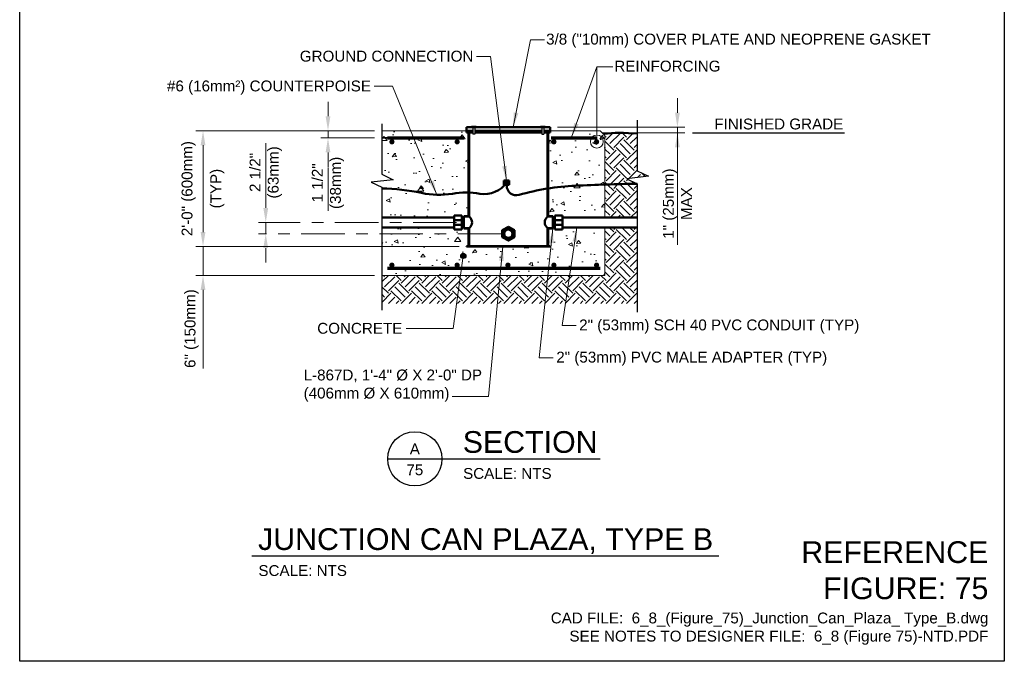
# Model space of a CAD drawing. Header units: inches. Extents: x 0 to 21.3, y 0 to 11.
# Tile 1 of 3: x 0 to 8.5, y 0 to 5.5. Entities that reach past the tile are written whole.
import ezdxf
from ezdxf.enums import TextEntityAlignment as Align

# ---------------------------------------------------------------- set-up
doc = ezdxf.new("R2010")
doc.units = ezdxf.units.IN
doc.header["$LTSCALE"] = 0.5
doc.header["$MEASUREMENT"] = 0
doc.header["$PDSIZE"] = 2
doc.linetypes.add('CENTER2', pattern=[1.125, 0.75, -0.125, 0.125, -0.125])
doc.linetypes.add('DASHED', pattern=[0.75, 0.5, -0.25])
doc.layers.get('0').update_dxf_attribs({"linetype": 'CONTINUOUS', "lineweight": 35})
doc.layers.get('DEFPOINTS').update_dxf_attribs({"linetype": 'CONTINUOUS', "lineweight": 35})
for name, color, linetype, lineweight in [('C-GRAD-FNSH', 4, 'CONTINUOUS', 50), ('C-PVMT-CONC', 8, 'CONTINUOUS', 18), ('E-AFLD-JBOX', 23, 'CONTINUOUS', 50), ('E-GRND-EQUI', 83, 'CONTINUOUS', 50), ('E-POWR-CNDT', 83, 'CONTINUOUS', 50), ('G-ANNO-PATT', 8, 'CONTINUOUS', 18), ('G-ANNO-RDME', 5, 'CONTINUOUS', 18), ('S-FSTN-MISC', 13, 'CONTINUOUS', 25), ('S-REIN-RBAR', 5, 'CONTINUOUS', 70), ('S-STIF-LONG', 3, 'CONTINUOUS', 35)]:
    doc.layers.add(name, color=color, linetype=linetype, lineweight=lineweight)
for name, color, linetype in [('G-ANNO-DIMS', 7, 'CONTINUOUS'), ('G-ANNO-SYMB', 6, 'CONTINUOUS'), ('G-ANNO-TEXT', 7, 'CONTINUOUS'), ('G-ANNO-TTLB', 7, 'CONTINUOUS')]:
    doc.layers.add(name, color=color, linetype=linetype)
doc.styles.add('00-E-TITLE-1_1', font='arial.ttf', dxfattribs={"height": 0.1875})
doc.styles.add('01-E-BLDG-1_1', font='arial.ttf', dxfattribs={"height": 0.09375})
doc.styles.add('Arial', font='arial.ttf')
doc.dimstyles.new('01-E-BLDG-1_1', dxfattribs={"dimtxt": 0.09375, "dimasz": 0.125, "dimexe": 0.0625, "dimexo": 0.0625, "dimgap": 0.0625, "dimtad": 1, "dimdec": 4, "dimzin": 3, "dimdsep": 46, "dimlunit": 4, "dimtxsty": '01-E-BLDG-1_1', "dimcen": 0.0625, "dimclrd": 1, "dimclre": 1, "dimclrt": 256, "dimazin": 0, "dimtfac": 1, "dimtdec": 4, "dimtmove": 1, "dimatfit": 3, "dimfxl": 1, "dimfrac": 2, "dimtolj": 1, "dimtzin": 3, "dimlwd": 0, "dimlwe": 0, "dimarcsym": 0})

# ---------------------------------------------------------------- blocks, each defined once
blk = doc.blocks.new('BREAK')
at = {"color": 0, "linetype": 'Continuous', "flags": 128}
blk.add_lwpolyline([(0, 0), (0.046625, 0.097375), (0.069125, -0.090125), (0.112375, 0)], dxfattribs=at)
blk = doc.blocks.new('*D16')
at = {"layer": 'DEFPOINTS', "color": 0, "lineweight": 0, "transparency": 16777216}
for p in [(3.1258, 4.5826), (1.5826, 3.5826), (3.8566, 3.5826)]:
    blk.add_point(p, dxfattribs=at)
at = {"layer": 'G-ANNO-DIMS', "color": 1, "lineweight": 0, "transparency": 16777216}
for p, q in [((3.0633, 4.5826), (1.5201, 4.5826)), ((1.5826, 4.4576), (1.5826, 3.7076)), ((3.7941, 3.5826), (1.5201, 3.5826))]:
    blk.add_line(p, q, dxfattribs=at)
for points in [[(1.5618, 4.4576), (1.6034, 4.4576), (1.5826, 4.5826)], [(1.5618, 3.7076), (1.6034, 3.7076), (1.5826, 3.5826)]]:
    blk.add_solid(points, dxfattribs=at)
at = {"layer": 'G-ANNO-DIMS', "transparency": 16777216, "char_height": 0.09375, "attachment_point": 5, "rotation": 90, "style": '01-E-BLDG-1_1'}
for s, insert in [('\\A1;2\'-0" (600mm)', (1.4587, 4.0826)), ('\\A1;(TYP)', (1.7066, 4.0826))]:
    blk.add_mtext(s, dxfattribs=dict(at, insert=insert))
blk = doc.blocks.new('*D14')
at = {"layer": 'DEFPOINTS', "color": 0, "lineweight": 0, "transparency": 16777216}
for p in [(3.8566, 3.5826), (1.5826, 3.3326), (3.1258, 3.3326)]:
    blk.add_point(p, dxfattribs=at)
at = {"layer": 'G-ANNO-DIMS', "color": 1, "lineweight": 0, "transparency": 16777216}
for p, q in [((1.5826, 3.7076), (1.5826, 3.8326)), ((3.7941, 3.5826), (1.5201, 3.5826)), ((1.5826, 3.5826), (1.5826, 3.3326)), ((3.0633, 3.3326), (1.5201, 3.3326)), ((1.5826, 3.2076), (1.5826, 3.0826))]:
    blk.add_line(p, q, dxfattribs=at)
for points in [[(1.5618, 3.7076), (1.6034, 3.7076), (1.5826, 3.5826)], [(1.5618, 3.2076), (1.6034, 3.2076), (1.5826, 3.3326)]]:
    blk.add_solid(points, dxfattribs=at)
at = {"layer": 'G-ANNO-DIMS', "transparency": 16777216, "insert": (1.4845, 2.8737), "char_height": 0.09375, "attachment_point": 5, "rotation": 90, "style": '01-E-BLDG-1_1'}
blk.add_mtext('\\A1;6" (150mm)', dxfattribs=at)
blk = doc.blocks.new('*D15')
at = {"layer": 'DEFPOINTS', "color": 0, "lineweight": 0, "transparency": 16777216}
for p in [(2.6616, 4.5201), (3.1258, 4.5826), (3.1258, 4.5201)]:
    blk.add_point(p, dxfattribs=at)
at = {"layer": 'G-ANNO-DIMS', "color": 1, "lineweight": 0, "transparency": 16777216}
for p, q in [((2.6616, 4.7076), (2.6616, 4.8326)), ((3.0633, 4.5826), (2.5991, 4.5826)), ((3.0633, 4.5201), (2.5991, 4.5201)), ((2.6616, 4.5826), (2.6616, 4.5201)), ((2.6616, 4.3951), (2.6616, 4.2701))]:
    blk.add_line(p, q, dxfattribs=at)
for points in [[(2.6408, 4.7076), (2.6825, 4.7076), (2.6616, 4.5826)], [(2.6408, 4.3951), (2.6825, 4.3951), (2.6616, 4.5201)]]:
    blk.add_solid(points, dxfattribs=at)
at = {"layer": 'G-ANNO-DIMS', "transparency": 16777216, "insert": (2.6616, 4.1323), "char_height": 0.09375, "attachment_point": 5, "rotation": 90, "style": '01-E-BLDG-1_1'}
blk.add_mtext('\\A1;1 1/2"\\P(38mm)', dxfattribs=at)
blk = doc.blocks.new('*D17')
at = {"layer": 'DEFPOINTS', "color": 0, "lineweight": 0, "transparency": 16777216}
for p in [(4.5803, 4.6137), (5.2113, 4.5644), (5.6782, 4.5644)]:
    blk.add_point(p, dxfattribs=at)
at = {"layer": 'G-ANNO-DIMS', "color": 1, "lineweight": 0, "transparency": 16777216}
for p, q in [((5.6782, 4.7387), (5.6782, 4.8637)), ((4.6428, 4.6137), (5.7407, 4.6137)), ((5.6782, 4.6137), (5.6782, 4.5644)), ((5.6782, 4.6137), (5.6782, 4.5644)), ((5.2738, 4.5644), (5.7407, 4.5644)), ((5.6782, 3.5968), (5.6782, 4.5644)), ((5.6782, 4.4394), (5.6782, 4.3144))]:
    blk.add_line(p, q, dxfattribs=at)
for points in [[(5.6574, 4.7387), (5.699, 4.7387), (5.6782, 4.6137)], [(5.6574, 4.4394), (5.699, 4.4394), (5.6782, 4.5644)]]:
    blk.add_solid(points, dxfattribs=at)
at = {"layer": 'G-ANNO-DIMS', "transparency": 16777216, "insert": (5.6782, 3.9532), "char_height": 0.09375, "attachment_point": 5, "rotation": 90, "style": '01-E-BLDG-1_1'}
blk.add_mtext('\\A1;1" (25mm)\\PMAX', dxfattribs=at)
blk = doc.blocks.new('*D18')
at = {"layer": 'DEFPOINTS', "color": 0, "lineweight": 0, "transparency": 16777216}
for p in [(3.8339, 3.7911), (2.1241, 3.6935), (4.2185, 3.6935)]:
    blk.add_point(p, dxfattribs=at)
at = {"layer": 'G-ANNO-DIMS', "color": 1, "lineweight": 0, "transparency": 16777216}
for p, q in [((2.1241, 3.9161), (2.1241, 4.0411)), ((2.1241, 3.7911), (2.1241, 3.6935)), ((2.1241, 3.5685), (2.1241, 3.4435))]:
    blk.add_line(p, q, dxfattribs=at)
at = {"layer": 'G-ANNO-DIMS', "color": 1, "linetype": 'CENTER2', "lineweight": 0, "transparency": 16777216}
for p, q in [((3.7714, 3.7911), (2.0616, 3.7911)), ((4.156, 3.6935), (2.0616, 3.6935))]:
    blk.add_line(p, q, dxfattribs=at)
at = {"layer": 'G-ANNO-DIMS', "color": 1, "lineweight": 0, "transparency": 16777216}
for points in [[(2.1033, 3.9161), (2.145, 3.9161), (2.1241, 3.7911)], [(2.1033, 3.5685), (2.145, 3.5685), (2.1241, 3.6935)]]:
    blk.add_solid(points, dxfattribs=at)
at = {"layer": 'G-ANNO-DIMS', "transparency": 16777216, "insert": (2.1241, 4.2226), "char_height": 0.09375, "attachment_point": 5, "rotation": 90, "style": '01-E-BLDG-1_1'}
blk.add_mtext('\\A1;2 1/2"\\P(63mm)', dxfattribs=at)
blk = doc.blocks.new('G-TDT1')
at = {"linetype": 'ByBlock', "lineweight": -2}
h = blk.add_hatch(color=256, dxfattribs=at)
edge = h.paths.add_edge_path()
edge.add_arc((0, 0), 0.0222, 0, 360)
at = {"color": 0, "linetype": 'ByBlock', "lineweight": -2}
blk.add_circle((0, 0), 0.0222, dxfattribs=at)
blk = doc.blocks.new('DTLIND-flat-1')
at = {"color": 6, "linetype": 'Continuous'}
blk.add_line((-0.2344, 0), (0.2344, 0), dxfattribs=at)
blk.add_circle((0, 0), 0.2344, dxfattribs=at)
at = {"layer": 'G-ANNO-SYMB', "style": 'Arial'}
for tag, p in [('DET_NUM', (0, 0.0858)), ('DWG_NUM', (0, -0.0944))]:
    blk.add_attdef(tag, text='', height=0.0938, dxfattribs=at).set_placement(p, align=Align.MIDDLE_CENTER)

msp = doc.modelspace()

# ---------------------------------------------------------------- hatches: boundary and pattern name
at = {"layer": 'G-ANNO-PATT'}
h = msp.add_hatch(dxfattribs=at)
h.set_pattern_fill('AR-CONC', color=256, scale=0.05, angle=135, style=0)
h.set_pattern_definition([(185, (0, -0.36542), (-0.231404, 0.275776), [0.0375, -0.4125]), (130, (0, -0.36542), (-0.216884, -0.314996), [0.03, -0.33]), (235.4514, (-0.0193, -0.34244), (-0.448288, -0.03922), [0.03187, -0.350571]), (181.184, (-0.0707, -0.43613), (-0.318807, 0.435847), [0.05625, -0.61875]), (231.636, (-0.0973, -0.3998), (-0.674856, -0.01395), [0.047805, -0.525857]), (126.184, (-0.0707, -0.43613), (-0.674856, -0.01395), [0.045, -0.495]), (156, (-0.0884, -0.3831), (-0.068691, 0.353386), [0.0375, -0.4125]), (101, (-0.0884, -0.3831), (-0.342404, -0.170354), [0.03, -0.33]), (206.4514, (-0.0941, -0.35365), (-0.411095, 0.183031), [0.03187, -0.350571]), (172.5, (0, -0.36542), (-0.121995, -0.1133966), [0, -0.326, 0, -0.335, 0, -0.33125]), (142.5, (0, -0.36542), (-0.2324547, -0.0464365), [0, -0.191, 0, -0.3185, 0, -0.12625]), (102.5, (0.07884, -0.44426), (-0.1807604, 0.196709), [0, -0.125, 0, -0.39, 0, -0.5175]), (92.5, (0.1142, -0.47962), (-0.24158, 0.170795), [0, -0.1625, 0, -0.259, 0, -0.3675])])
h.paths.add_polyline_path([(3.85659, 3.58257), (3.85659, 3.58707), (3.87547, 3.58707), (3.87547, 3.73703), (3.83391, 3.73703), (3.83391, 3.74811), (3.81725, 3.74811), (3.81725, 3.73061), (3.75212, 3.73061), (3.75212, 3.74811), (3.12575, 3.74811), (3.12575, 3.33257), (5.05189, 3.33257), (5.05189, 3.74811), (4.68482, 3.74811), (4.68482, 3.73061), (4.61969, 3.73061), (4.61969, 3.74811), (4.60303, 3.74811), (4.60299, 3.73703), (4.56146, 3.73703), (4.56146, 3.58707), (4.58034, 3.58707), (4.58034, 3.58257)])
h.paths.add_polyline_path([(3.22313, 4.15976), (3.03563, 4.13726), (3.12575, 4.09401), (3.12575, 3.83311), (3.75212, 3.83311), (3.75212, 3.85061), (3.81725, 3.85061), (3.81725, 3.83311), (3.83391, 3.83311), (3.83391, 3.84509), (3.87547, 3.84509), (3.87547, 4.02402), (3.87547, 4.12477), (3.86128, 4.12477), (3.86128, 4.15577), (3.87547, 4.15577), (3.87547, 4.56702), (3.85659, 4.56702), (3.85659, 4.58257), (3.12575, 4.58257), (3.12575, 4.20639)])
h.paths.add_polyline_path([(5.05189, 4.54091), (5.01022, 4.58257), (4.58034, 4.58257), (4.58034, 4.56702), (4.55696, 4.56702), (4.56146, 3.84509), (4.60299, 3.84509), (4.60303, 3.83311), (4.61969, 3.83311), (4.61969, 3.85061), (4.68482, 3.85061), (4.68482, 3.83311), (5.05189, 3.83311)])
h = msp.add_hatch(dxfattribs=at)
h.set_pattern_fill('EARTH', color=256, scale=0.5, angle=45)
h.set_pattern_definition([(45, (-0.35238, -0.15829), (1e-17, 0.1767767), [0.125, -0.125]), (45, (-0.38553, -0.12514), (1e-17, 0.1767767), [0.125, -0.125]), (45, (-0.41867, -0.092), (1e-17, 0.1767767), [0.125, -0.125]), (135, (-0.41867, -0.0699), (-0.1767767, 3e-17), [0.125, -0.125]), (135, (-0.38553, -0.03676), (-0.1767767, 3e-17), [0.125, -0.125]), (135, (-0.35238, -0.00361), (-0.1767767, 3e-17), [0.125, -0.125])])
h.paths.add_polyline_path([(5.33073, 3.74811), (5.05189, 3.74811), (5.05189, 3.33257), (3.12575, 3.33257), (3.12901, 3.09096), (5.33073, 3.09096)])
edge = h.paths.add_edge_path()
edge.add_arc((5.39475, -4.57323), 8.69857, 90.421659, 92.237465)
edge.add_line((5.05515, 4.11871), (5.05189, 3.83311))
edge.add_line((5.05189, 3.83311), (5.33073, 3.83311))
edge.add_line((5.33073, 3.83311), (5.33073, 4.12511))
edge = h.paths.add_edge_path()
edge.add_spline(control_points=[(5.33073, 4.27984), (5.33073, 4.28741), (5.33073, 4.30847), (5.33073, 4.34084), (5.33073, 4.37616), (5.33073, 4.42679), (5.33073, 4.47583), (5.33073, 4.5244), (5.32466, 4.55211), (5.33073, 4.56442)], knot_values=[0, 0, 0, 0, 0.0461956, 0.1285195, 0.2069789, 0.3077608, 0.4224194, 0.512772, 0.5943821, 0.5943821, 0.5943821, 0.5943821], degree=3, periodic=0)
edge.add_line((5.33073, 4.56442), (5.29935, 4.55842))
edge.add_line((5.29935, 4.55842), (5.21132, 4.56442))
edge.add_line((5.21132, 4.56442), (5.1393, 4.56442))
edge.add_line((5.1393, 4.56442), (5.07529, 4.55842))
edge.add_line((5.07529, 4.55842), (5.03482, 4.55797))
edge.add_line((5.03482, 4.55797), (5.05189, 4.54174))
edge.add_line((5.05189, 4.54174), (5.05515, 4.11871))
edge.add_arc((5.39475, -4.57323), 8.69857, 90.421659, 92.237465, ccw=False)
edge.add_line((5.33073, 4.12511), (5.24061, 4.16836))
edge.add_line((5.24061, 4.16836), (5.42811, 4.19086))
edge.add_line((5.42811, 4.19086), (5.33074, 4.23748))
edge.add_line((5.33074, 4.23748), (5.33073, 4.27984))
at = {"layer": 'S-REIN-RBAR'}
h = msp.add_hatch(color=256, dxfattribs=at)
edge = h.paths.add_edge_path()
edge.add_arc((3.21333, 4.4868), 0.0225, 0, 360)
h = msp.add_hatch(color=256, dxfattribs=at)
edge = h.paths.add_edge_path()
edge.add_arc((3.77634, 4.4868), 0.0225, 0, 360)
h = msp.add_hatch(color=256, dxfattribs=at)
edge = h.paths.add_edge_path()
edge.add_arc((4.61195, 4.4868), 0.0225, 0, 360)
h = msp.add_hatch(color=256, dxfattribs=at)
edge = h.paths.add_edge_path()
edge.add_arc((4.98044, 4.4868), 0.0225, 0, 360)
h = msp.add_hatch(color=256, dxfattribs=at)
edge = h.paths.add_edge_path()
edge.add_arc((3.21333, 3.42193), 0.0225, 0, 360, ccw=False)
h = msp.add_hatch(color=256, dxfattribs=at)
edge = h.paths.add_edge_path()
edge.add_arc((3.77634, 3.42193), 0.0225, 0, 360, ccw=False)
h = msp.add_hatch(color=256, dxfattribs=at)
edge = h.paths.add_edge_path()
edge.add_arc((4.21514, 3.42193), 0.0225, 0, 360, ccw=False)
h = msp.add_hatch(color=256, dxfattribs=at)
edge = h.paths.add_edge_path()
edge.add_arc((4.61195, 3.42193), 0.0225, 0, 360, ccw=False)
h = msp.add_hatch(color=256, dxfattribs=at)
edge = h.paths.add_edge_path()
edge.add_arc((4.98044, 3.42193), 0.0225, 0, 360, ccw=False)

# ---------------------------------------------------------------- linework, layer by layer
at = {"color": 1, "lineweight": 0}
for p, q in [((2.12413, 4.47543), (2.12413, 4.04106)), ((2.66162, 4.26557), (2.66162, 3.89032)), ((1.58261, 3.08257), (1.58261, 2.53023))]:
    msp.add_line(p, q, dxfattribs=at)
at = {"layer": 'C-GRAD-FNSH'}
msp.add_lwpolyline([(5.03482, 4.55797), (5.07529, 4.55842), (5.1393, 4.56442), (5.21132, 4.56442), (5.29935, 4.55842), (5.33073, 4.56136)], dxfattribs=at)
at = {"layer": 'C-PVMT-CONC'}
for p, q in [((3.85659, 4.58257), (3.12575, 4.58257)), ((4.58034, 4.58257), (5.01022, 4.58257)), ((5.01022, 4.58257), (5.05189, 4.54091)), ((5.05189, 3.83311), (5.05189, 4.54091)), ((5.05189, 3.33257), (5.05189, 3.74811)), ((5.05189, 3.33257), (3.12575, 3.33257))]:
    msp.add_line(p, q, dxfattribs=at)
at = {"layer": 'E-AFLD-JBOX'}
for p, q in [((4.58034, 4.61367), (3.85659, 4.61367)), ((3.85659, 4.61367), (3.85659, 4.56702)), ((4.58034, 4.61367), (4.58034, 4.56702)), ((3.91283, 4.58257), (3.85659, 4.58257)), ((3.91283, 4.56702), (3.85659, 4.56702)), ((3.87547, 3.84509), (3.87547, 4.56702)), ((3.87997, 3.84063), (3.87997, 4.56702)), ((4.5066, 4.58257), (3.93047, 4.58257)), ((4.5066, 4.56702), (3.93047, 4.56702)), ((3.96077, 4.56702), (3.96077, 4.58257)), ((4.47617, 4.56702), (4.47617, 4.58257)), ((4.58034, 4.58257), (4.52338, 4.58257)), ((4.58034, 4.56702), (4.52338, 4.56702)), ((4.55696, 3.84059), (4.55696, 4.56702)), ((4.56146, 3.84509), (4.56146, 4.56702)), ((3.83391, 3.83311), (3.81725, 3.83311)), ((3.82529, 3.74811), (3.82529, 3.83311)), ((3.87547, 3.84509), (3.83391, 3.84509)), ((3.83391, 3.73703), (3.83391, 3.84509)), ((3.87997, 3.84059), (3.83391, 3.84059)), ((4.60299, 3.84059), (4.55696, 3.84059)), ((4.60299, 3.84509), (4.56146, 3.84509)), ((4.60299, 3.73703), (4.60299, 3.84509)), ((4.60303, 3.83311), (4.61969, 3.83311)), ((4.61165, 3.74811), (4.61165, 3.83311)), ((3.83391, 3.74811), (3.81725, 3.74811)), ((3.87997, 3.74153), (3.83391, 3.74153)), ((3.87997, 3.58707), (3.87997, 3.74153)), ((4.60299, 3.74153), (4.55696, 3.74153)), ((4.55696, 3.58707), (4.55696, 3.74153)), ((4.60303, 3.74811), (4.61969, 3.74811)), ((3.87547, 3.73703), (3.83391, 3.73703)), ((3.87547, 3.58707), (3.87547, 3.73703)), ((4.60299, 3.73703), (4.56146, 3.73703)), ((4.56146, 3.58707), (4.56146, 3.73703)), ((4.58034, 3.58707), (3.85659, 3.58707)), ((3.85659, 3.58257), (3.85659, 3.58707)), ((4.58034, 3.58257), (3.85659, 3.58257)), ((4.58034, 3.58257), (4.58034, 3.58707))]:
    msp.add_line(p, q, dxfattribs=at)
for centre, start, end in [((3.84269, 3.79106), 307.01507, 53.057047), ((4.59426, 3.79107), 126.957897, 233.004267)]:
    msp.add_arc(centre, 0.06203, start, end, dxfattribs=at)
at = {"layer": 'E-GRND-EQUI'}
for p, q in [((4.17829, 4.15368), (4.22414, 4.15368)), ((4.17829, 4.15368), (4.17829, 4.11586)), ((4.17829, 4.11586), (4.22414, 4.11586)), ((4.22414, 4.15368), (4.22414, 4.11586))]:
    msp.add_line(p, q, dxfattribs=at)
for points in [[(3.12575, 4.08486, -0.0497738), (3.46899, 4.04492, 0.0966704), (3.73496, 4.03892, -0.0852943), (3.97338, 4.03892, 0.2937564), (4.20411, 4.13681)], [(4.20411, 4.13681), (4.20411, 4.10818, 0.499657), (4.3105, 4.0283, -0.0601425), (4.79759, 4.10818, -0.0060721), (5.33073, 4.12511, -0.9034833)]]:
    msp.add_lwpolyline(points, format="xyb", dxfattribs=at)
msp.add_solid([(4.17829, 4.15368), (4.22414, 4.15368), (4.17829, 4.11586), (4.22414, 4.11586)], dxfattribs=at)
at = {"layer": 'E-POWR-CNDT', "linetype": 'ByBlock'}
for p, q in [((3.75212, 3.83311), (3.12575, 3.83311)), ((3.81725, 3.85061), (3.75212, 3.85061)), ((3.75212, 3.85061), (3.75212, 3.73061)), ((3.81725, 3.85061), (3.81725, 3.73061)), ((4.61969, 3.85061), (4.61969, 3.73061)), ((4.61969, 3.85061), (4.68482, 3.85061)), ((4.68482, 3.85061), (4.68482, 3.73061)), ((4.68482, 3.83311), (5.33073, 3.83311)), ((3.75212, 3.74811), (3.12575, 3.74811)), ((3.81725, 3.80953), (3.75212, 3.80953)), ((3.81725, 3.76934), (3.75212, 3.76934)), ((4.61969, 3.80953), (4.68482, 3.80953)), ((4.61969, 3.76934), (4.68482, 3.76934)), ((4.68482, 3.74811), (5.33073, 3.74811)), ((3.81725, 3.73061), (3.75212, 3.73061)), ((4.61969, 3.73061), (4.68482, 3.73061))]:
    msp.add_line(p, q, dxfattribs=at)
msp.add_lwpolyline([(4.21847, 3.75346), (4.16651, 3.72346), (4.16651, 3.66346), (4.21847, 3.63346), (4.27043, 3.66346), (4.27043, 3.72346)], close=True, dxfattribs=at)
for radius in [0.0425, 0.03661]:
    msp.add_circle((4.21847, 3.69346), radius, dxfattribs=at)
at = {"layer": 'G-ANNO-DIMS', "color": 1, "lineweight": 0}
msp.add_line((4.98242, 4.54532), (4.98242, 5.1353), dxfattribs=at)
at = {"layer": 'G-ANNO-DIMS'}
msp.add_line((5.8094, 4.56442), (7.11939, 4.56442), dxfattribs=at)
at = {"layer": 'G-ANNO-DIMS', "color": 1, "lineweight": 0}
msp.add_circle((4.98242, 4.48936), 0.05596, dxfattribs=at)
at = {"layer": 'G-ANNO-SYMB'}
for p, q in [((3.12575, 4.6436), (3.12575, 4.20639)), ((5.33073, 4.6747), (5.33073, 4.23749)), ((3.12575, 4.09401), (3.12575, 3.03176)), ((5.33073, 4.12511), (5.33073, 3.01452))]:
    msp.add_line(p, q, dxfattribs=at)
at = {"layer": 'G-ANNO-TEXT', "linetype": 'Continuous', "lineweight": 30}
for p, q in [((3.64571, 1.74872), (5.01205, 1.74872)), ((2.00459, 0.90978), (6.03607, 0.90978))]:
    msp.add_line(p, q, dxfattribs=at)
at = {"layer": 'G-ANNO-TTLB'}
msp.add_lwpolyline([(0, 11), (8.5, 11), (8.5, 0), (0, 0)], close=True, dxfattribs=at)
at = {"layer": 'S-FSTN-MISC'}
for p, q in [((3.90099, 4.61367), (3.90099, 4.62336)), ((3.90099, 4.62336), (3.9413, 4.62336)), ((3.91283, 4.62336), (3.91283, 4.55357)), ((3.93047, 4.62336), (3.93047, 4.55357)), ((3.9413, 4.62336), (3.9413, 4.61367)), ((4.49476, 4.62336), (4.53507, 4.62336)), ((4.49476, 4.61367), (4.49476, 4.62336)), ((4.5066, 4.62336), (4.5066, 4.55357)), ((4.52338, 4.62336), (4.52338, 4.55357)), ((4.53507, 4.62336), (4.53507, 4.61367)), ((3.93047, 4.55357), (3.91283, 4.55357)), ((4.5066, 4.55357), (4.52338, 4.55357))]:
    msp.add_line(p, q, dxfattribs=at)
at = {"layer": 'S-REIN-RBAR'}
for p, q in [((3.83351, 4.51713), (3.17506, 4.51713)), ((4.58725, 4.52094), (4.98579, 4.52094)), ((5.01255, 3.39159), (3.17506, 3.39159))]:
    msp.add_line(p, q, dxfattribs=at)
at = {"layer": 'S-STIF-LONG', "linetype": 'DASHED'}
for p, q in [((3.75047, 4.52007), (3.12575, 4.52007)), ((4.68646, 4.52007), (4.92689, 4.52007))]:
    msp.add_line(p, q, dxfattribs=at)

# ---------------------------------------------------------------- block references
at = {"layer": 'G-ANNO-SYMB', "rotation": 270}
for p in [(3.12575, 4.20639), (5.33073, 4.23749)]:
    msp.add_blockref('BREAK', p, dxfattribs=at)
at = {"layer": 'G-ANNO-TEXT'}
msp.add_blockref('G-TDT1', (3.82981, 3.50129), dxfattribs=at)
msp.add_blockref('DTLIND-flat-1', (3.4113, 1.74872), dxfattribs=at).add_auto_attribs({'DET_NUM': 'A', 'DWG_NUM': '75'})

# ---------------------------------------------------------------- texts
at = {"layer": 'G-ANNO-RDME', "attachment_point": 9, "rotation": 0}
for s, insert, char_height, width, style in [('REFERENCE FIGURE: 75', (8.36242, 0.53419), 0.1875, 1.660137, '00-E-TITLE-1_1'), ('CAD FILE:  6_8_(Figure_75)_Junction_Can_Plaza_ Type_B.dwg\\PSEE NOTES TO DESIGNER FILE:  6_8 (Figure 75)-NTD.PDF', (8.36242, 0.14286), 0.09375, 4.6000344, '01-E-BLDG-1_1')]:
    msp.add_mtext(s, dxfattribs=dict(at, insert=insert, char_height=char_height, width=width, style=style))
at = {"layer": 'G-ANNO-TEXT', "lineweight": 0, "style": 'Arial'}
msp.add_text('SECTION', height=0.1875, dxfattribs=at).set_placement((3.82472, 1.74439), align=Align.BOTTOM_LEFT)
at = {"layer": 'G-ANNO-TEXT', "lineweight": 0, "style": '01-E-BLDG-1_1'}
msp.add_text('SCALE: NTS', height=0.09375, dxfattribs=at).set_placement((3.828, 1.66974), align=Align.TOP_LEFT)
at = {"layer": 'G-ANNO-TEXT', "style": 'Arial'}
msp.add_text('JUNCTION CAN PLAZA, TYPE B', height=0.1875, dxfattribs=at).set_placement((2.0576, 0.90545), align=Align.BOTTOM_LEFT)
at = {"layer": 'G-ANNO-TEXT', "style": '01-E-BLDG-1_1'}
msp.add_text('SCALE: NTS', height=0.09375, dxfattribs=at).set_placement((2.06088, 0.8308), align=Align.TOP_LEFT)
at = {"layer": 'G-ANNO-TEXT', "char_height": 0.09375, "attachment_point": 1, "rotation": 0, "style": '01-E-BLDG-1_1'}
for s, insert, width in [('3/8 ("10mm) COVER PLATE AND NEOPRENE GASKET', (4.54461, 5.42096), 3.3760891), ('GROUND CONNECTION', (2.41802, 5.27376), 3.1493576), ('REINFORCING', (5.13344, 5.18779), 1.0150634), ('#6 (16mm²) COUNTERPOISE', (1.27178, 5.01629), 3.1493576), ('FINISHED GRADE', (5.99657, 4.68772), 1.1046072), ('CONCRETE', (2.56872, 2.92329), 0.7400345), ('2" (53mm) SCH 40 PVC CONDUIT (TYP)', (4.82986, 2.95229), 3.1493576), ('2" (53mm) PVC MALE ADAPTER (TYP)', (4.63244, 2.67426), 3.1493576), ('L-867D, 1\'-4" %%C X 2\'-0" DP (406mm %%C X 610mm)', (2.45109, 2.51988), 1.6565832)]:
    msp.add_mtext(s, dxfattribs=dict(at, insert=insert, width=width))

# ---------------------------------------------------------------- dimensions: what is measured, and where the dimension line sits
at = {"layer": 'G-ANNO-DIMS'}
for base, p1, p2, text, picture, middle in [((5.67819, 4.56442), (4.58034, 4.61367), (5.21132, 4.56442), '1" (25mm)\\XMAX', '*D17', (5.67819, 3.9532)), ((2.66162, 4.52007), (3.12575, 4.58257), (3.12575, 4.52007), '1 1/2"\\X(38mm)', '*D15', (2.66162, 4.13226)), ((2.12413, 3.69346), (3.83391, 3.79106), (4.21847, 3.69346), '2 1/2"\\X(63mm)', '*D18', (2.12413, 4.22262)), ((1.58261, 3.33257), (3.85659, 3.58257), (3.12575, 3.33257), '6" (150mm)', '*D14', (1.60846, 2.87366))]:
    dim = msp.add_linear_dim(base=base, p1=p1, p2=p2, angle=90, text=text, dimstyle='01-E-BLDG-1_1', dxfattribs=at)
    dim.commit()
    dim.dimension.update_dxf_attribs({"geometry": picture, "text_midpoint": middle, "dimtype": 160})
dim = msp.add_linear_dim(base=(1.58261, 3.58257), p1=(3.12575, 4.58257), p2=(3.85659, 3.58257), angle=90, text='2\'-0" (600mm)\\X(TYP)', dimstyle='01-E-BLDG-1_1', dxfattribs=at)
dim.commit()
dim.dimension.update_dxf_attribs({"geometry": '*D16', "text_midpoint": (1.58261, 4.08257)})

# ---------------------------------------------------------------- leaders
at = {"layer": 'G-ANNO-TEXT'}
for points in [[(4.2607, 4.61436), (4.41102, 5.3677), (4.53036, 5.3677)], [(4.20121, 4.15368), (4.06411, 5.22496), (3.94477, 5.22496)], [(4.76444, 4.52613), (4.98242, 5.1353), (5.11919, 5.1353)], [(3.60169, 4.02907), (3.21836, 4.96842), (3.05986, 4.96842)], [(4.81016, 3.74811), (4.68334, 2.8998), (4.80268, 2.8998)], [(4.60299, 3.73703), (4.48591, 2.62177), (4.60525, 2.62177)], [(4.1706, 3.58257), (4.04697, 2.28837), (3.73462, 2.28837)]]:
    msp.add_leader(points, dimstyle='01-E-BLDG-1_1', dxfattribs=at)
msp.add_leader([(3.82981, 3.50129), (3.74094, 2.87507), (3.33729, 2.87507)], dimstyle='01-E-BLDG-1_1', override={"dimldrblk": 'None'}, dxfattribs=at)

doc.saveas('drawing.dxf')
